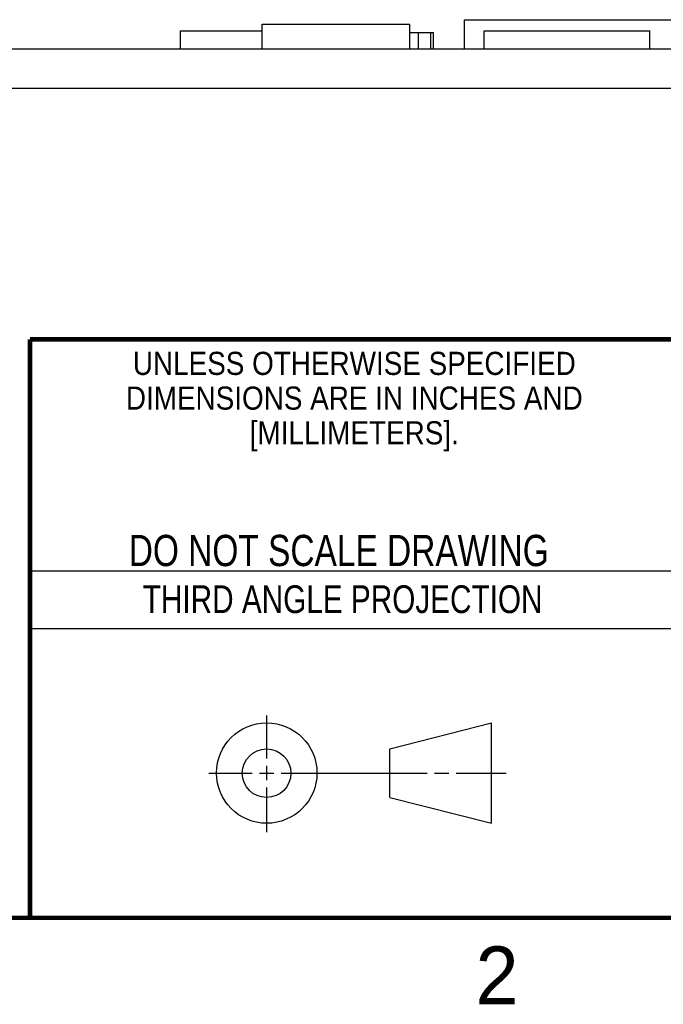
# Model space of a CAD drawing. Header units: inches. Extents: x -7 to 34, y 0 to 22.
# Tile 15 of 30: x 25.5 to 28.3, y 0.1 to 4.4. Entities that reach past the tile are written whole.
import ezdxf

# ---------------------------------------------------------------- set-up
doc = ezdxf.new("R2010")
doc.units = ezdxf.units.IN
doc.header["$LTSCALE"] = 1.87
doc.header["$MEASUREMENT"] = 0
doc.layers.get('0').update_dxf_attribs({"linetype": 'CONTINUOUS'})
doc.styles.get("Standard").update_dxf_attribs({"font": 'txt', "width": 0.8})
doc.styles.add('TEXTSTYLE_2', font='txt')
doc.styles.add('TEXTSTYLE_3', font='txt', dxfattribs={"width": 0.9})

msp = doc.modelspace()

# ---------------------------------------------------------------- linework, layer by layer
at = {"color": 7, "linetype": 'CONTINUOUS'}
for p, q in [((26.5814, 4.2551), (26.5814, 4.3611)), ((26.5814, 4.3611), (27.2192, 4.3611)), ((27.2192, 4.2551), (27.2192, 4.3611)), ((27.4562, 4.3811), (28.9523, 4.3811)), ((27.4562, 4.2551), (27.4562, 4.3811)), ((26.2291, 4.2551), (26.2291, 4.3331)), ((26.2291, 4.3331), (26.5814, 4.3331)), ((27.2192, 4.3251), (27.3216, 4.3251)), ((27.2566, 4.2551), (27.2566, 4.3251)), ((27.3098, 4.2551), (27.3098, 4.3251)), ((27.3216, 4.2551), (27.3216, 4.3251)), ((27.54, 4.3331), (28.2565, 4.3331)), ((27.54, 4.2551), (27.54, 4.3331)), ((28.2565, 4.2551), (28.2565, 4.3331)), ((22.9496, 4.2551), (31.0496, 4.2551)), ((22.9496, 4.0851), (31.0496, 4.0851)), ((27.1331, 1.23), (27.5726, 1.3428)), ((27.5726, 0.9086), (27.5726, 1.3428)), ((27.1331, 1.02), (27.1331, 1.23)), ((27.1331, 1.02), (27.5726, 0.9086))]:
    msp.add_line(p, q, dxfattribs=at)
at = {"color": 2, "linetype": 'CONTINUOUS'}
for p, q in [((25.58, 2), (28.38, 2)), ((25.58, 1.75), (28.38, 1.75)), ((26.6016, 1.1882), (26.6016, 1.375)), ((26.6016, 1.0944), (26.6016, 1.1569)), ((26.3514, 1.1257), (26.5391, 1.1257)), ((26.5703, 1.1257), (26.6328, 1.1257)), ((26.6641, 1.1257), (27.2943, 1.1257)), ((27.3256, 1.1257), (27.3881, 1.1257)), ((27.4193, 1.1257), (27.6351, 1.1257)), ((26.6016, 0.8704), (26.6016, 1.0632))]:
    msp.add_line(p, q, dxfattribs=at)
at = {"color": 7, "linetype": 'CONTINUOUS', "const_width": 0.02}
for points in [[(25.58, 3), (33.5, 3)], [(25.58, 3), (25.58, 0.5)], [(0.5, 0.5), (33.5, 0.5)]]:
    msp.add_lwpolyline(points, dxfattribs=at)
at = {"color": 7, "linetype": 'CONTINUOUS'}
for centre, radius in [((26.6016, 1.1257), 0.2171), ((26.601, 1.125), 0.105)]:
    msp.add_circle(centre, radius, dxfattribs=at)

# ---------------------------------------------------------------- texts
at = {"color": 2, "linetype": 'CONTINUOUS', "line_spacing_factor": 0.9}
for s, insert, char_height, width, attachment_point, style in [('UNLESS OTHERWISE SPECIFIED', (26.9799, 2.9459), 0.1, 2.34, 2, 'TEXTSTYLE_3'), ('DIMENSIONS ARE IN INCHES AND', (26.9799, 2.7959), 0.1, 2.52, 2, 'TEXTSTYLE_3'), ('[MILLIMETERS].', (26.9799, 2.6459), 0.1, 1.26, 2, 'TEXTSTYLE_3'), ('2', (27.5035, 0.3763), 0.25, 0.25, 1, 'TEXTSTYLE_2')]:
    msp.add_mtext(s, dxfattribs=dict(at, insert=insert, char_height=char_height, width=width, attachment_point=attachment_point, style=style))
at = {"color": 7, "linetype": 'CONTINUOUS', "insert": (26.9127, 2.1549), "char_height": 0.135, "width": 2.16, "attachment_point": 2, "line_spacing_factor": 0.9}
msp.add_mtext('DO NOT SCALE DRAWING', dxfattribs=at)
at = {"color": 2, "linetype": 'CONTINUOUS', "insert": (26.9296, 1.9368), "char_height": 0.12, "width": 2.112, "attachment_point": 2, "line_spacing_factor": 0.9}
msp.add_mtext('THIRD ANGLE PROJECTION', dxfattribs=at)

doc.saveas('drawing.dxf')
